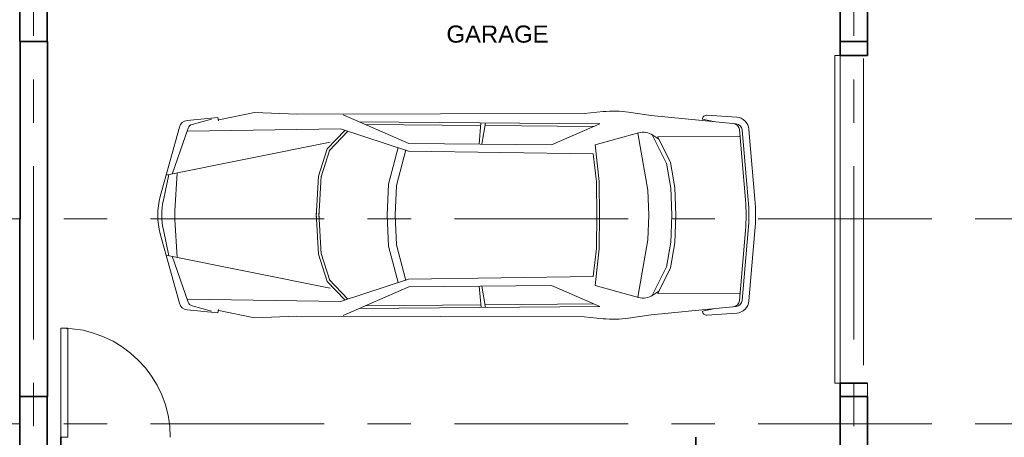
# Model space of a CAD drawing. Header units: millimetres. Extents: x -1387 to 25395, y 3819 to 34407.
# Tile 9 of 14: x 10990 to 18193, y 19470 to 22529. Entities that reach past the tile are written whole.
import ezdxf

# ---------------------------------------------------------------- set-up
doc = ezdxf.new("R2010")
doc.units = ezdxf.units.MM
doc.header["$LTSCALE"] = 100
doc.linetypes.add('Grid Line', pattern=[22.225, 12.7, -3.175, 3.175, -3.175])
for name, color, linetype, lineweight in [('A-DOOR', 31, 'Continuous', 18), ('A-FLOR-OTLN', 6, 'Continuous', 9), ('A-WALL', 113, 'Continuous', 18), ('G-ANNO-TEXT', 231, 'Continuous', 9), ('L-SITE', 91, 'Continuous', 18), ('S-COLS', 4, 'Continuous', 18), ('S-GRID', 1, 'Continuous', 9)]:
    doc.layers.add(name, color=color, linetype=linetype, lineweight=lineweight)
doc.styles.add('Arial_1', font='arial.ttf', dxfattribs={"height": 125})

msp = doc.modelspace()

# ---------------------------------------------------------------- linework, layer by layer
at = {"layer": 'A-DOOR'}
for p, q in [((16992.4831965, 22266.1309751), (16952.4831965, 22266.1309751)), ((16952.4831965, 19866.1309751), (16952.4831965, 22266.1309751)), ((16992.4831965, 22266.1309751), (16992.4831965, 19866.1309751)), ((16992.4831965, 19866.1309751), (16952.4831965, 19866.1309751))]:
    msp.add_line(p, q, dxfattribs=at)
at = {"layer": 'A-DOOR', "lineweight": 18}
for p, q in [((11292.2574441, 20270.1309751), (11343.2574441, 20270.1309751)), ((11292.2574441, 19470.1309751), (11292.2574441, 20270.1309751)), ((11343.2574441, 19470.1309751), (11343.2574441, 20270.1309751)), ((11292.2574441, 19470.1309751), (11343.2574441, 19470.1309751))]:
    msp.add_line(p, q, dxfattribs=at)
at = {"layer": 'A-DOOR'}
msp.add_arc((11292.2574441, 19470.1309751), 800, 0, 90, dxfattribs=at)
at = {"layer": 'A-FLOR-OTLN'}
msp.add_line((17162.4831965, 19999.6309751), (17162.4831965, 22244.6309751), dxfattribs=at)
at = {"layer": 'A-WALL', "lineweight": 35}
for p, q in [((10992.9347013, 22370.1309751), (10992.4831965, 19770.1309751)), ((11192.9347013, 22370.1309751), (11192.9347013, 19770.1309751)), ((16992.4831965, 22370.1309751), (16992.4831965, 22266.1309751)), ((17192.4831965, 22370.1309751), (17192.4831965, 22266.1309751)), ((16992.4831965, 22266.1309751), (17192.4831965, 22266.1309751)), ((16992.4831965, 22266.1309751), (17192.4831965, 22266.1309751)), ((16992.4831965, 19866.1309751), (16992.4831965, 19770.1309751)), ((16992.4831965, 19866.1309751), (17192.4831965, 19866.1309751)), ((11292.2574441, 19470.1309751), (11292.2574441, 19370.1309751)), ((15936.4831965, 19470.1309751), (15936.4831965, 19370.1309751))]:
    msp.add_line(p, q, dxfattribs=at)
at = {"layer": 'A-WALL'}
msp.add_line((17192.4831965, 19770.1309751), (17192.4831965, 19866.1309751), dxfattribs=at)
at = {"layer": 'L-SITE'}
for p, q in [((12707.2931713, 21849.3670769), (12446.1808922, 21794.9929774)), ((13018.7968432, 21836.2353589), (12707.2931713, 21849.3670769)), ((15118.6132132, 21842.1067658), (13018.7968432, 21836.2353589)), ((13355.7703295, 21833.1869492), (13837.0857476, 21623.3818466)), ((15258.3508909, 21855.8714888), (15118.6132132, 21842.1067658)), ((15610.4141254, 21828.2933692), (15443.8762242, 21851.9109814)), ((16230.9173945, 21766.7072833), (15610.4141254, 21828.2933692)), ((16235.8063388, 21815.9652596), (16017.1805757, 21829.6710459)), ((12439.1959598, 21813.2416309), (12214.4881325, 21790.3762365)), ((12251.3880413, 21761.8336753), (12393.1569449, 21801.1128224)), ((12445.0762585, 21789.2679526), (12439.1959598, 21813.2416309)), ((15234.2357286, 21767.039313), (13472.7544104, 21782.1423448)), ((14361.8171107, 21754.7187475), (13519.2109134, 21761.9432965)), ((14351.3580078, 21618.4249994), (14363.3262193, 21774.3841114)), ((14371.4039228, 21618.2317755), (14397.6542297, 21774.212206)), ((15189.6363082, 21747.6209829), (14394.3267209, 21754.4400084)), ((14881.1740846, 21613.3183124), (15234.2357286, 21767.039313)), ((16065.0819556, 21783.1667544), (15984.5472091, 21800.1162602)), ((12158.5217165, 21743.0209157), (12019.1022266, 21234.7322144)), ((12104.6854214, 21397.4027874), (12222.1102015, 21734.3997279)), ((12219.9422471, 21713.0303723), (13335.8843336, 21730.5176533)), ((13238.9249332, 21583.1095282), (13369.5109995, 21718.1674137)), ((13253.1593172, 21569.3464503), (13391.3558528, 21712.2754199)), ((13335.8843336, 21730.5176533), (13834.4221383, 21566.5696829)), ((15199.0770942, 21612.0462616), (15515.7677648, 21700.0547515)), ((15512.2006715, 21699.0634545), (15584.7677147, 21279.5030635)), ((15616.2492692, 21686.8801313), (15723.760814, 21470.6806938)), ((15622.5099213, 21682.9523746), (15665.7227874, 21654.0938108)), ((16299.5951169, 21209.20745), (16255.1170583, 21723.7201444)), ((16319.6490283, 21209.20745), (16275.3445218, 21721.7125316)), ((16368.9650999, 21213.4706745), (16324.6605934, 21725.9757561)), ((12059.3548645, 21390.4443835), (13261.4575512, 21632.8143985)), ((13837.0857476, 21623.3818466), (14881.1740846, 21613.3183124)), ((15228.341827, 21343.902468), (15199.0770942, 21612.0462616)), ((15657.2224697, 21671.1874534), (16256.0217705, 21673.3484925)), ((15657.2224697, 21671.1874534), (15750.3541776, 21483.9050279)), ((13176.6210536, 21384.097813), (13238.9249332, 21583.1095282)), ((13195.5167077, 21378.1822188), (13257.8205874, 21577.193934)), ((13687.0355127, 21323.5270943), (13757.6822515, 21591.8061816)), ((13746.1301969, 21314.677754), (13815.1240027, 21576.6798726)), ((13834.4221383, 21566.5696829), (15186.2249474, 21547.3079387)), ((15208.6587043, 21341.7542873), (15186.2249474, 21547.3079387)), ((15721.0886913, 21478.8432779), (15752.8281169, 21295.3356521)), ((15750.3541776, 21483.9050279), (15782.0936032, 21300.3974021)), ((12081.5403031, 21394.4780997), (12041.1963896, 21206.2065054)), ((12124.9660257, 21129.4260024), (12142.0460448, 21406.579248)), ((13159.9839299, 21083.6242216), (13176.6210536, 21384.097813)), ((13179.7536481, 21082.5295788), (13196.3907718, 21383.0031703)), ((13678.0355552, 21097.5195682), (13687.0355127, 21323.5270943)), ((15211.7967613, 21089.0511357), (15208.5434433, 21343.6494796)), ((15231.595145, 21089.3041241), (15228.341827, 21343.902468)), ((13737.4826333, 21097.5195682), (13746.1301969, 21314.677754)), ((15584.7677147, 21279.5030635), (15592.000525, 21097.5195682)), ((15752.4170326, 21299.217927), (15760.4802743, 21096.3400931)), ((15782.0936032, 21300.3974021), (15790.1568448, 21097.5195682)), ((13159.9839299, 21111.4149149), (13176.6210536, 20810.9413235)), ((13179.7536481, 21112.5095577), (13196.3907718, 20812.0359662)), ((15211.7967613, 21105.9880008), (15208.5434433, 20851.3896569)), ((15231.595145, 21105.7350124), (15228.341827, 20851.1366685)), ((12124.9660257, 21065.6131341), (12142.0460448, 20788.4598885)), ((13678.0355552, 21097.5195682), (13687.0355127, 20871.5120422)), ((13737.4826333, 21097.5195682), (13746.1301969, 20880.3613825)), ((15584.7677147, 20915.536073), (15592.000525, 21097.5195682)), ((15752.4170326, 20895.8212095), (15760.4802743, 21098.6990434)), ((15782.0936032, 20894.6417344), (15790.1568448, 21097.5195682)), ((12158.5217165, 20452.0182208), (12019.1022266, 20960.3069221)), ((12081.5403031, 20800.5610368), (12041.1963896, 20988.8326354)), ((16299.5951169, 20985.8317025), (16255.1170582, 20471.3189922)), ((16319.6490283, 20985.8317025), (16275.3445217, 20473.326605)), ((16368.9650999, 20981.5684781), (16324.6605933, 20469.0633806)), ((15512.2006715, 20495.975682), (15584.7677147, 20915.536073)), ((15721.0886913, 20716.1958586), (15752.8281169, 20899.7034844)), ((15750.3541776, 20711.1341086), (15782.0936032, 20894.6417344)), ((13195.5167077, 20816.8569177), (13257.8205874, 20617.8452025)), ((13687.0355127, 20871.5120422), (13757.6822515, 20603.2329549)), ((13746.1301969, 20880.3613825), (13815.1240027, 20618.3592639)), ((15208.6587043, 20853.2848492), (15186.2249474, 20647.7311978)), ((15228.341827, 20851.1366685), (15199.0770942, 20582.9928749)), ((12059.3548645, 20804.594753), (13261.4575512, 20562.224738)), ((12104.6854214, 20797.6363491), (12222.1102015, 20460.6394086)), ((13176.6210536, 20810.9413235), (13238.9249332, 20611.9296083)), ((15616.2492692, 20508.1590052), (15723.760814, 20724.3584427)), ((15657.2224697, 20523.8516831), (15750.3541776, 20711.1341086)), ((13238.9249332, 20611.9296083), (13369.5109995, 20476.8717228)), ((13253.1593172, 20625.6926862), (13391.3558528, 20482.7637166)), ((13335.8843336, 20464.5214832), (13834.4221383, 20628.4694536)), ((13834.4221383, 20628.4694536), (15186.2249474, 20647.7311978)), ((13355.7703295, 20361.8521873), (13837.0857476, 20571.6572899)), ((13837.0857476, 20571.6572899), (14881.1740846, 20581.7208241)), ((14351.3489437, 20576.6140594), (14366.5119977, 20420.6549474)), ((14371.3948603, 20576.8072737), (14397.6451655, 20420.8268528)), ((14881.1740846, 20581.7208241), (15234.2357286, 20427.9998235)), ((15199.0770942, 20582.9928749), (15515.7677648, 20494.984385)), ((15622.5099213, 20512.0867619), (15665.7227874, 20540.9453257)), ((12219.9422471, 20482.0087642), (13335.8843336, 20464.5214832)), ((15657.2224697, 20523.8516831), (16256.0217705, 20521.690644)), ((12439.1959598, 20381.7975056), (12214.4881325, 20404.6629)), ((12251.3880413, 20433.2054612), (12393.1569449, 20393.9263141)), ((12445.0762585, 20405.7711839), (12439.1959598, 20381.7975056)), ((12707.2931713, 20345.6720596), (12446.1808922, 20400.0461591)), ((15234.2357286, 20427.9998235), (13472.7544104, 20412.8967917)), ((14364.5977161, 20440.3442301), (13519.2109134, 20433.09584)), ((15189.6363082, 20447.4181536), (14394.3176568, 20440.5990504)), ((16230.9173944, 20428.3318531), (15610.4141254, 20366.7457673)), ((16065.0819556, 20411.8723821), (15984.5472091, 20394.9228763)), ((13018.7968432, 20358.8037776), (12707.2931713, 20345.6720596)), ((15118.6132132, 20352.9323707), (13018.7968432, 20358.8037776)), ((15258.3508909, 20339.1676477), (15118.6132132, 20352.9323707)), ((15610.4141254, 20366.7457673), (15443.8762242, 20343.1281551)), ((16235.8063388, 20379.0738769), (16017.1805757, 20365.3680906))]:
    msp.add_line(p, q, dxfattribs=at)
for centre, radius, start, end in [((15334.6257474, 21081.5390666), 778.0800433, 81.9284089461, 95.6257159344), ((16014.2472091, 21800.1162602), 29.7, 84.3318524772, 180), ((12221.0521039, 21725.869335), 64.8400036, 95.8101971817, 164.6614725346), ((12262.9298112, 21720.1763534), 43.2266691, 105.4861699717, 160.7893821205), ((16205.8009867, 21719.4569199), 49.5, 4.9407628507, 84.3318524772), ((16226.0284502, 21717.4493071), 49.5, 4.9407628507, 84.3318524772), ((16226.0284502, 21717.4493071), 99, 4.9407628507, 84.3318524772), ((15550.4900558, 21575.1096964), 129.6800072, 56.2640730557, 105.530637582), ((12519.3453256, 21097.5195682), 518.7200289, 164.6614725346, 195.3385274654), ((12548.402086, 21097.5195704), 518.7200289, 167.9052429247, 192.0947570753), ((15007.6135976, 21097.5195762), 1296.8000722, 355.059237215, 4.940762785), ((15027.6675091, 21097.5195762), 1296.8000722, 355.059237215, 4.940762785), ((15027.6675091, 21097.5195762), 1346.3000722, 355.059237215, 4.940762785), ((12642.7038434, 21097.5195682), 518.7200289, 176.4735143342, 183.5264856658), ((12262.9298112, 20474.8627831), 43.2266691, 199.2106178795, 254.5138300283), ((15550.4900558, 20619.9294401), 129.6800072, 254.469362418, 303.7359269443), ((16205.8009866, 20475.5822166), 49.5, 275.6681475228, 355.0592372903), ((16226.0284501, 20477.5898294), 49.5, 275.6681475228, 355.0592372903), ((16226.0284501, 20477.5898294), 99, 275.6681475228, 355.0592372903), ((12221.0521039, 20469.1698015), 64.8400036, 195.3385274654, 264.1898028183), ((16014.2472091, 20394.9228763), 29.7, 180, 275.6681475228), ((15334.6257474, 21113.5000699), 778.0800433, 264.3742840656, 278.0715910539)]:
    msp.add_arc(centre, radius, start, end, dxfattribs=at)
at = {"layer": 'S-COLS', "lineweight": 35}
for points in [[(11192.4831965, 22770.1309751), (10992.4831965, 22770.1309751), (10992.4831965, 22370.1309751), (11192.4831965, 22370.1309751)], [(17192.4831965, 22770.1309751), (16992.4831965, 22770.1309751), (16992.4831965, 22370.1309751), (17192.4831965, 22370.1309751)], [(11192.4831965, 19770.1309751), (10992.4831965, 19770.1309751), (10992.4831965, 19370.1309751), (11192.4831965, 19370.1309751)], [(17192.4831965, 19770.1309751), (16992.4831965, 19770.1309751), (16992.4831965, 19370.1309751), (17192.4831965, 19370.1309751)]]:
    msp.add_lwpolyline(points, close=True, dxfattribs=at)
at = {"layer": 'S-GRID', "linetype": 'Grid Line'}
for p, q in [((17092.4831965, 9074.6545644), (17092.4831965, 33084.5688828)), ((11092.4831965, 9074.6545644), (11092.4831965, 31863.627106)), ((-1387.1586866, 21070.1309751), (24095.2236222, 21070.1309751)), ((-1387.384439, 19570.1309751), (24094.9978698, 19570.1309751))]:
    msp.add_line(p, q, dxfattribs=at)

# ---------------------------------------------------------------- texts
at = {"layer": 'G-ANNO-TEXT', "color": 7, "insert": (14859.0573957, 22486.1446036), "char_height": 125, "width": 761.603125, "attachment_point": 3, "style": 'Arial_1'}
msp.add_mtext('GARAGE', dxfattribs=at)

doc.saveas('drawing.dxf')
